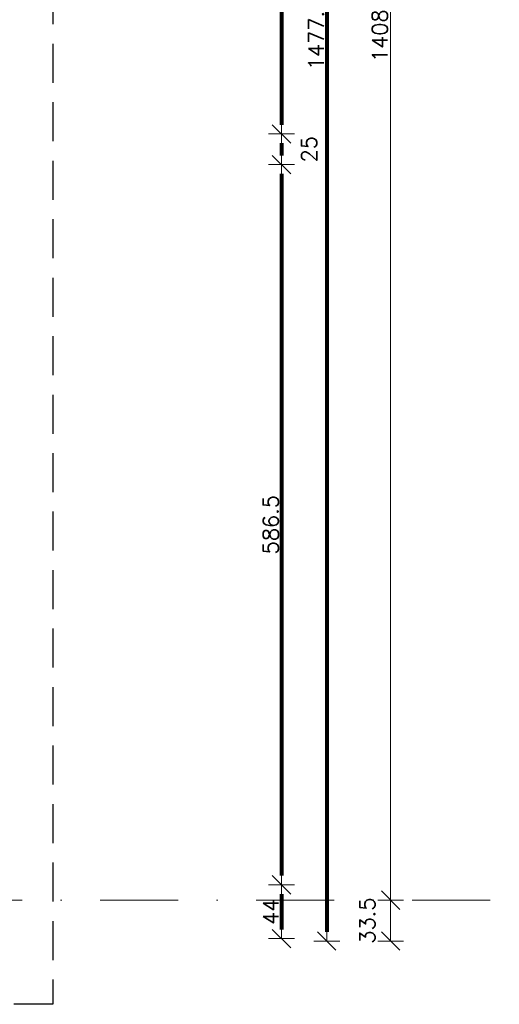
# Model space of a CAD drawing. Header units: metres. Extents: x 7408630 to 15602436, y 5561464 to 13303678.
# Tile 220 of 256: x 7416396 to 7416786, y 5562065 to 5562867. Entities that reach past the tile are written whole.
import ezdxf
from ezdxf.enums import TextEntityAlignment as Align

# ---------------------------------------------------------------- set-up
doc = ezdxf.new("R2010")
doc.units = ezdxf.units.M
doc.header["$MEASUREMENT"] = 0
doc.linetypes.add('CACHE', pattern=[9.525, 6.35, -3.175])
doc.linetypes.add('DASHDOT', pattern=[25.4, 12.7, -6.35, 0, -6.35])
for name, color, linetype, lineweight in [('!! 0_Opis_pom', 9, 'Continuous', 13), ('!! 0_Osie', 1, 'DASHDOT', 13), ('!! 1_OPIS POM NOWE', 140, 'Continuous', 5), ('!! wymiary osi', 250, 'Continuous', 5), ('0-osie-liniA', 14, 'DASHDOT', 5), ('Granica', 112, 'Continuous', 80)]:
    doc.layers.add(name, color=color, linetype=linetype, lineweight=lineweight)
doc.layers.add('!! 1_PROJ przerywana', color=3, linetype='CACHE')
doc.styles.add('ARIAL', font='tahoma.ttf')
doc.styles.add('TXT', font='simplex.shx')
doc.dimstyles.new('DIM50', dxfattribs={"dimscale": 5, "dimtxt": 2, "dimasz": 1, "dimexe": 0, "dimexo": 0, "dimgap": 0.5, "dimtad": 1, "dimdec": 4, "dimrnd": 0.5, "dimdsep": 46, "dimtxsty": 'TXT', "dimblk": 'TICK1', "dimblk1": 'TICK1', "dimblk2": 'TICK1', "dimsah": 1, "dimcen": 0, "dimse1": 1, "dimse2": 1, "dimclrd": 1, "dimclre": 7, "dimclrt": 9, "dimadec": 0, "dimazin": 0, "dimtfac": 1, "dimtdec": 4, "dimtmove": 2, "dimatfit": 3, "dimldrblk": 'TICK1', "dimfxl": 1, "dimtolj": 1, "dimarcsym": 0})

# ---------------------------------------------------------------- blocks, each defined once
blk = doc.blocks.new('TICK1')
at = {"color": 0}
for p, q in [((0, -1.4), (0, 1.4)), ((0, 0), (-1, 0))]:
    blk.add_line(p, q, dxfattribs=at)
at = {"color": 2}
blk.add_line((-1, -1), (1, 1), dxfattribs=at)
blk = doc.blocks.new('*D1036')
at = {"layer": '!! wymiary osi', "color": 1, "lineweight": -2, "transparency": 16777216}
blk.add_line((54928.4, -199539.59), (54928.4, -198146.59), dxfattribs=at)
at = {"layer": 'DEFPOINTS', "color": 0, "transparency": 16777216}
for p in [(54928.4, -198139.09), (55017, -198139.09), (55017, -199547.09)]:
    blk.add_point(p, dxfattribs=at)
at = {"layer": '!! wymiary osi', "color": 1, "lineweight": -2, "transparency": 16777216, "xscale": 7.5, "yscale": 7.5, "zscale": 7.5}
for p, rotation in [((54928.4, -198139.09), 90), ((54928.4, -199547.09), 270)]:
    blk.add_blockref('TICK1', p, dxfattribs=dict(at, rotation=rotation))
at = {"layer": '!! wymiary osi', "color": 9, "transparency": 16777216, "insert": (54919.65, -198843.09), "char_height": 12.5, "attachment_point": 5, "rotation": 90, "style": 'TXT'}
blk.add_mtext('\\A1;1408', dxfattribs=at)
blk = doc.blocks.new('*D1040')
at = {"layer": '!! wymiary osi', "color": 1, "lineweight": -2, "transparency": 16777216}
blk.add_line((54928.4, -199554.59), (54928.4, -199572.87), dxfattribs=at)
at = {"layer": 'DEFPOINTS', "color": 0, "transparency": 16777216}
for p in [(54607.21, -199547.09), (54607.21, -199580.37), (54928.4, -199580.37)]:
    blk.add_point(p, dxfattribs=at)
at = {"layer": '!! wymiary osi', "color": 1, "lineweight": -2, "transparency": 16777216, "xscale": 7.5, "yscale": 7.5, "zscale": 7.5}
for p, rotation in [((54928.4, -199547.09), 90), ((54928.4, -199580.37), 270)]:
    blk.add_blockref('TICK1', p, dxfattribs=dict(at, rotation=rotation))
at = {"layer": '!! wymiary osi', "color": 9, "transparency": 16777216, "insert": (54909.48, -199563.73), "char_height": 12.5, "attachment_point": 5, "rotation": 90, "style": 'TXT'}
blk.add_mtext('\\A1;33.5', dxfattribs=at)
blk = doc.blocks.new('*D886')
at = {"layer": '!! wymiary osi', "color": 1, "lineweight": -2, "transparency": 16777216}
blk.add_line((77320.13, -198049.09), (77320.13, -199511.41), dxfattribs=at)
at = {"layer": 'DEFPOINTS', "color": 0, "transparency": 16777216}
for p in [(77050.92, -198041.59), (77050.92, -199518.91), (77320.13, -199518.91)]:
    blk.add_point(p, dxfattribs=at)
at = {"layer": '!! wymiary osi', "color": 1, "lineweight": -2, "transparency": 16777216, "xscale": 7.5, "yscale": 7.5, "zscale": 7.5}
for p, rotation in [((77320.13, -198041.59), 90), ((77320.13, -199518.91), 270)]:
    blk.add_blockref('TICK1', p, dxfattribs=dict(at, rotation=rotation))
at = {"layer": '!! wymiary osi', "color": 9, "transparency": 16777216, "insert": (77311.38, -198780.25), "char_height": 12.5, "attachment_point": 5, "rotation": 90, "style": 'TXT'}
blk.add_mtext('\\A1;1477.5', dxfattribs=at)
blk = doc.blocks.new('*D888')
at = {"layer": '!! wymiary osi', "color": 1, "lineweight": -2, "transparency": 16777216}
blk.add_line((77283.25, -198096.13), (77283.25, -198854.09), dxfattribs=at)
at = {"layer": 'DEFPOINTS', "color": 0, "transparency": 16777216}
for p in [(76993.42, -198088.63), (77005.92, -198861.59), (77283.25, -198861.59)]:
    blk.add_point(p, dxfattribs=at)
at = {"layer": '!! wymiary osi', "color": 1, "lineweight": -2, "transparency": 16777216, "xscale": 7.5, "yscale": 7.5, "zscale": 7.5}
for p, rotation in [((77283.25, -198088.63), 90), ((77283.25, -198861.59), 270)]:
    blk.add_blockref('TICK1', p, dxfattribs=dict(at, rotation=rotation))
at = {"layer": '!! wymiary osi', "color": 9, "transparency": 16777216, "insert": (77274.5, -198475.11), "char_height": 12.5, "attachment_point": 5, "rotation": 90, "style": 'TXT'}
blk.add_mtext('\\A1;773', dxfattribs=at)
blk = doc.blocks.new('*D889')
at = {"layer": '!! wymiary osi', "color": 1, "lineweight": -2, "transparency": 16777216}
blk.add_line((77283.25, -198869.09), (77283.25, -198879.09), dxfattribs=at)
at = {"layer": 'DEFPOINTS', "color": 0, "transparency": 16777216}
for p in [(77005.92, -198861.59), (76993.42, -198886.59), (77283.25, -198886.59)]:
    blk.add_point(p, dxfattribs=at)
at = {"layer": '!! wymiary osi', "color": 1, "lineweight": -2, "transparency": 16777216, "xscale": 7.5, "yscale": 7.5, "zscale": 7.5}
for p, rotation in [((77283.25, -198861.59), 90), ((77283.25, -198886.59), 270)]:
    blk.add_blockref('TICK1', p, dxfattribs=dict(at, rotation=rotation))
at = {"layer": '!! wymiary osi', "color": 9, "transparency": 16777216, "insert": (77305.75, -198874.09), "char_height": 12.5, "attachment_point": 5, "rotation": 90, "style": 'TXT'}
blk.add_mtext('\\A1;25', dxfattribs=at)
blk = doc.blocks.new('*D890')
at = {"layer": '!! wymiary osi', "color": 1, "lineweight": -2, "transparency": 16777216}
blk.add_line((77283.25, -198894.09), (77283.25, -199465.63), dxfattribs=at)
at = {"layer": 'DEFPOINTS', "color": 0, "transparency": 16777216}
for p in [(76993.42, -198886.59), (76993.42, -199473.13), (77283.25, -199473.13)]:
    blk.add_point(p, dxfattribs=at)
at = {"layer": '!! wymiary osi', "color": 1, "lineweight": -2, "transparency": 16777216, "xscale": 7.5, "yscale": 7.5, "zscale": 7.5}
for p, rotation in [((77283.25, -198886.59), 90), ((77283.25, -199473.13), 270)]:
    blk.add_blockref('TICK1', p, dxfattribs=dict(at, rotation=rotation))
at = {"layer": '!! wymiary osi', "color": 9, "transparency": 16777216, "insert": (77274.5, -199179.86), "char_height": 12.5, "attachment_point": 5, "rotation": 90, "style": 'TXT'}
blk.add_mtext('\\A1;586.5', dxfattribs=at)
blk = doc.blocks.new('*D891')
at = {"layer": '!! wymiary osi', "color": 1, "lineweight": -2, "transparency": 16777216}
blk.add_line((77283.25, -199480.63), (77283.25, -199509.41), dxfattribs=at)
at = {"layer": 'DEFPOINTS', "color": 0, "transparency": 16777216}
for p in [(76993.42, -199473.13), (77038.42, -199516.91), (77283.25, -199516.91)]:
    blk.add_point(p, dxfattribs=at)
at = {"layer": '!! wymiary osi', "color": 1, "lineweight": -2, "transparency": 16777216, "xscale": 7.5, "yscale": 7.5, "zscale": 7.5}
for p, rotation in [((77283.25, -199473.13), 90), ((77283.25, -199516.91), 270)]:
    blk.add_blockref('TICK1', p, dxfattribs=dict(at, rotation=rotation))
at = {"layer": '!! wymiary osi', "color": 9, "transparency": 16777216, "insert": (77274.5, -199495.02), "char_height": 12.5, "attachment_point": 5, "rotation": 90, "style": 'TXT'}
blk.add_mtext('\\A1;44', dxfattribs=at)
blk = doc.blocks.new('BLOK OSI')
at = {"layer": '0-osie-liniA', "ltscale": 5}
blk.add_lwpolyline([(52022.71506, -199547.0883), (55016.99854, -199547.0883)], dxfattribs=at)
at = {"layer": '!! wymiary osi'}
dim = blk.add_linear_dim(base=(54928.39992, -198139.0883), p1=(55016.99854, -199547.0883), p2=(55016.99595, -198139.0883), angle=90, dimstyle='DIM50', dxfattribs=at)
dim.commit()
dim.dimension.update_dxf_attribs({"geometry": '*D1036', "text_midpoint": (54919.64992, -198843.0883)})
dim = blk.add_linear_dim(base=(54928.399917, -199580.371546), p1=(54607.211424, -199547.088303), p2=(54607.211424, -199580.371546), angle=90, dimstyle='DIM50', dxfattribs=at)
dim.commit()
dim.dimension.update_dxf_attribs({"geometry": '*D1040', "text_midpoint": (54909.478311, -199563.729924), "dimtype": 128})
blk = doc.blocks.new('A$C9c944097')
at = {"layer": '!! 1_PROJ przerywana', "ltscale": 5}
blk.add_lwpolyline([(4391.5, -3600.47213), (5720, -3600.47213), (5720, -5192.2952), (3073.40602, -5192.2952)], dxfattribs=at)
at = {"layer": '!! 0_Osie'}
blk.add_blockref('BLOK OSI', (-48933.21142, 194439.57635), dxfattribs=at)
at = {"layer": '!! 0_Opis_pom', "ltscale": 0.7, "style": 'ARIAL'}
for tag, p in [('B2,14', (2497.12282, -23.97252)), ('B2,12', (1965.56932, -35.77631)), ('B2,11', (1692.08817, -60.77765)), ('B2,16', (3818.15438, -63.71828)), ('B2,17', (4129.82322, -93.25972)), ('B2,19.1', (5324.74708, -87.92078)), ('B2,15', (3189.46558, -109.69496)), ('B2,10', (1351.71035, -111.25665)), ('B2,13', (2272.99389, -121.89624)), ('A2,5', (1075.52681, -127.78965)), ('B2,18', (4545.51277, -234.12017)), ('B2,19', (5775.76711, -239.42159)), ('A2,4', (318.83322, -329.3265)), ('A2.1', (994.53557, -353.44633)), ('B2.7', (3171.3557, -458.01164)), ('A2.2', (994.53557, -692.67095)), ('B2.2', (3599.26223, -690.3637)), ('B2,21', (4593.23787, -912.69388)), ('A2.3', (455.44717, -940.66614)), ('B2,9', (1798.58924, -939.09545)), ('B2,4', (3116.67143, -940.65712)), ('B2,3', (3297.35823, -941.16418)), ('B2,8', (2517.28573, -960.07338)), ('B2,20', (5834.09772, -965.70749)), ('B2.1', (3927.81794, -970.24709)), ('B2,5', (3309.56672, -1129.12418)), ('B2,6', (3122.36837, -1171.43557)), ('C2,2', (3435.86614, -1487.77973)), ('C2,1', (3957.73656, -2408.10352)), ('C2,3', (3457.72791, -2555.15039)), ('D1,1', (2554.19917, -3205.91504)), ('C2,4', (3866.78124, -3285.77383)), ('D1,6', (1380.86316, -3373.10994)), ('D1,4', (1780.27581, -3366.18103)), ('D1,3', (2098.36626, -3546.18257)), ('C2,5', (3178.15957, -3610.67242)), ('D1,5', (1914.6928, -3621.18339)), ('D1,2', (2201.15492, -3794.18451)), ('D1,7', (477.95048, -4408.76849)), ('D1,8', (338.43039, -4834.32895))]:
    blk.add_attdef(tag, text='', height=11.968, dxfattribs=at).set_placement(p, align=Align.MIDDLE_CENTER)
at = {"layer": '!! 1_OPIS POM NOWE', "style": 'ARIAL'}
for tag, p in [('C2.5B', (3593.7377, -3168.5911)), ('C2,5C', (3526.78796, -3281.02046)), ('C2.4', (3997.15534, -3347.99835)), ('E2,2', (2945.33506, -3413.31629)), ('C2,5A', (3566.4961, -3615.37865)), ('E2.9', (3984.52714, -3783.77287)), ('E2.7', (4645.53364, -3784.14655)), ('D1,2', (2903.25587, -3794.18451)), ('E2.2', (3405.83089, -4049.74196)), ('E2.8', (4380.36687, -4058.97571)), ('E2.6', (5154.87983, -4066.29138)), ('E2.1', (4427.07303, -4318.94156)), ('E2,3', (3401.59976, -4465.83792)), ('E2.4', (3758.95342, -4705.0924)), ('E2.5', (5238.11734, -4786.79525))]:
    blk.add_attdef(tag, text='', height=11.968, dxfattribs=at).set_placement(p, align=Align.MIDDLE_CENTER)
at = {"layer": '!! wymiary osi'}
for base, p1, p2, picture, middle in [((5943.2111, -5140.7952), (5674, -3663.47213), (5674, -5140.7952), '*D886', (5934.4611, -4402.13366)), ((5906.32204, -4483.47453), (5616.5, -3710.51195), (5629, -4483.47453), '*D888', (5897.57204, -4096.99324)), ((5906.32204, -4508.47453), (5629, -4483.47453), (5616.5, -4508.47453), '*D889', (5928.82204, -4495.97453)), ((5906.32204, -5095.01195), (5616.5, -4508.47453), (5616.5, -5095.01195), '*D890', (5897.57204, -4801.74324)), ((5906.32204, -5138.79355), (5616.5, -5095.01195), (5661.5, -5138.79355), '*D891', (5897.57204, -5116.90275))]:
    dim = blk.add_linear_dim(base=base, p1=p1, p2=p2, angle=90, dimstyle='DIM50', dxfattribs=at)
    dim.commit()
    dim.dimension.update_dxf_attribs({"geometry": picture, "text_midpoint": middle, "insert": (-71376.92327, 194378.11618)})

msp = doc.modelspace()

# ---------------------------------------------------------------- block references
at = {"layer": 'Granica'}
msp.add_blockref('A$C9c944097', (7410702.59401, 5567256.9858), dxfattribs=at)

doc.saveas('drawing.dxf')
